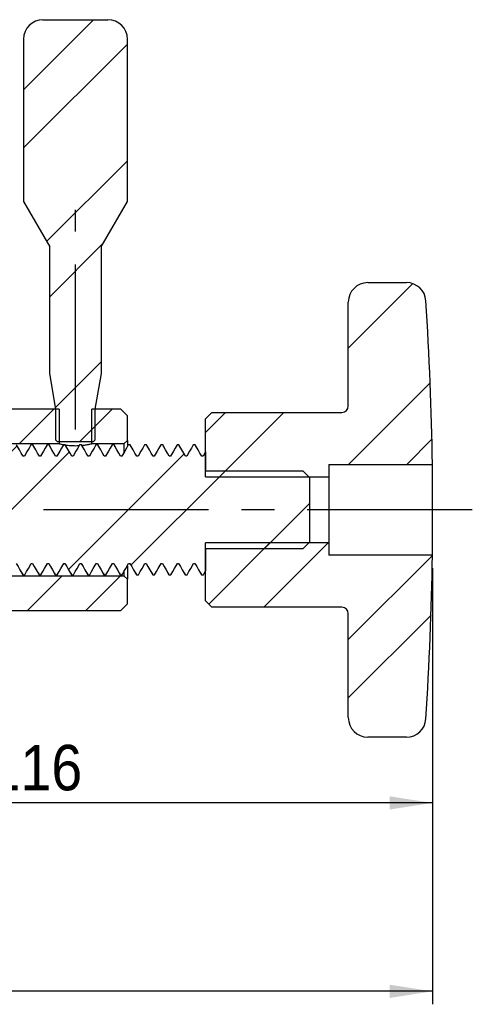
# Model space of a CAD drawing. Extents: x 62 to 779, y 269 to 530.
# Tile 5 of 8: x 320 to 390, y 315 to 467. Entities that reach past the tile are written whole.
import ezdxf

# ---------------------------------------------------------------- set-up
doc = ezdxf.new("R2010")
doc.units = 0
doc.header["$LTSCALE"] = 2
doc.linetypes.add('CENTERX2', pattern=[20.32, 12.7, -2.54, 2.54, -2.54])
doc.layers.get('0').update_dxf_attribs({"linetype": 'CONTINUOUS'})
doc.styles.add('SLDTEXTSTYLE0', font='GOTHIC.TTF', dxfattribs={"width": 0.913})
doc.dimstyles.new('SLDDIMSTYLE0', dxfattribs={"dimtxt": 7, "dimasz": 6.604, "dimexe": 0, "dimexo": 0.0625, "dimgap": 1.75, "dimtad": 1, "dimdec": 0, "dimrnd": 1e-09, "dimzin": 12, "dimtxsty": 'SLDTEXTSTYLE0', "dimsah": 1, "dimcen": 0.09, "dimazin": 3, "dimtfac": 1, "dimtdec": 0, "dimtofl": 0, "dimtmove": 0, "dimatfit": 3, "dimtolj": 1, "dimtzin": 12})

# ---------------------------------------------------------------- blocks, each defined once
blk = doc.blocks.new('*D1')
for p, q in [((384.02, 382.04), (384.02, 314.88)), ((92.04, 373.16), (92.04, 314.88)), ((384.02, 316.88), (92.04, 316.88))]:
    blk.add_line(p, q)
for points in [[(92.04, 316.88), (98.65, 315.86), (98.65, 317.9)], [(384.02, 316.88), (377.41, 317.9), (377.41, 315.86)]]:
    blk.add_solid(points)
at = {"insert": (205.12, 325.82, 0.1), "char_height": 7, "attachment_point": 1, "style": 'SLDTEXTSTYLE0'}
blk.add_mtext('292', dxfattribs=at)
blk = doc.blocks.new('*D6')
for p, q in [((384.02, 382.04), (384.02, 343.9)), ((268.06, 377.39), (268.06, 343.9)), ((384.02, 345.9), (268.06, 345.9))]:
    blk.add_line(p, q)
for points in [[(268.06, 345.9), (274.66, 344.88), (274.66, 346.92)], [(384.02, 345.9), (377.41, 346.92), (377.41, 344.88)]]:
    blk.add_solid(points)
at = {"insert": (315.84, 354.84, 0.1), "char_height": 7, "attachment_point": 1, "style": 'SLDTEXTSTYLE0'}
blk.add_mtext('116', dxfattribs=at)

msp = doc.modelspace()

# ---------------------------------------------------------------- hatches: boundary and pattern name
at = {"linetype": 'CONTINUOUS'}
h = msp.add_hatch(dxfattribs=at)
h.set_pattern_fill('ANSI32', scale=2, style=0)
edge = h.paths.add_edge_path(flags=0)
edge.add_line((332.055, 401.79), (332.055, 406.54))
edge.add_line((332.055, 406.54), (333.024, 412.034))
edge.add_line((333.024, 412.034), (333.024, 431.54))
edge.add_line((333.024, 431.54), (337.055, 438.522))
edge.add_line((337.055, 438.522), (337.055, 463.54))
edge.add_arc((334.055, 463.54), 3, 0, 90)
edge.add_line((334.055, 466.54), (324.055, 466.54))
edge.add_arc((324.055, 463.54), 3, 90, 180)
edge.add_line((321.055, 463.54), (321.055, 438.522))
edge.add_line((321.055, 438.522), (325.086, 431.54))
edge.add_line((325.086, 431.54), (325.086, 412.034))
edge.add_line((325.086, 412.034), (326.055, 406.54))
edge.add_line((326.055, 406.54), (326.055, 401.79))
edge.add_line((326.055, 401.79), (326.305, 401.54))
edge.add_line((326.305, 401.54), (331.805, 401.54))
edge.add_line((331.805, 401.54), (332.055, 401.79))
h = msp.add_hatch(dxfattribs=at)
h.set_pattern_fill('ANSI32', scale=2, style=0)
edge = h.paths.add_edge_path(flags=0)
edge.add_line((368.069, 398.04), (384.019, 398.04))
edge.add_arc((-106.556, 391.04), 490.625, 0.8175, 3.76269)
edge.add_arc((380.018, 423.04), 3, 3.76269, 90)
edge.add_line((380.018, 426.04), (374.069, 426.04))
edge.add_arc((374.069, 423.04), 3, 90, 180)
edge.add_line((371.069, 423.04), (371.069, 407.04))
edge.add_arc((370.069, 407.04), 1, 270, 360, ccw=False)
edge.add_line((370.069, 406.04), (350.069, 406.04))
edge.add_line((350.069, 406.04), (349.069, 405.04))
edge.add_line((349.069, 405.04), (349.069, 396.14))
edge.add_line((349.069, 396.14), (368.069, 396.14))
edge.add_line((368.069, 396.14), (368.069, 398.04))
h = msp.add_hatch(dxfattribs=at)
h.set_pattern_fill('ANSI32', scale=2, style=0)
h.paths.add_polyline_path([(312.055, 410.79), (309.055, 410.79), (309.055, 401.24), (326.555, 401.24), (326.555, 406.54), (312.055, 406.54)], flags=0)
h = msp.add_hatch(dxfattribs=at)
h.set_pattern_fill('ANSI32', scale=2, style=0)
h.paths.add_polyline_path([(337.055, 401.74), (337.055, 405.54), (336.055, 406.54), (331.555, 406.54), (331.555, 401.24), (336.555, 401.24)], flags=0)
h = msp.add_hatch(dxfattribs=at)
h.set_pattern_fill('ANSI32', scale=2, style=0)
h.paths.add_polyline_path([(93.069, 394.79), (93.069, 387.29), (93.569, 386.79), (101.569, 386.79), (101.569, 381.599), (102.248, 382.776), (102.444, 382.776), (103.446, 381.04), (103.746, 381.04), (104.748, 382.776), (104.944, 382.776), (105.946, 381.04), (106.246, 381.04), (107.248, 382.776), (107.444, 382.776), (108.446, 381.04), (108.746, 381.04), (109.748, 382.776), (109.944, 382.776), (110.946, 381.04), (111.246, 381.04), (112.248, 382.776), (112.444, 382.776), (113.446, 381.04), (113.746, 381.04), (114.748, 382.776), (114.944, 382.776), (115.946, 381.04), (116.246, 381.04), (117.248, 382.776), (117.444, 382.776), (118.446, 381.04), (118.746, 381.04), (119.748, 382.776), (119.944, 382.776), (120.946, 381.04), (121.246, 381.04), (122.248, 382.776), (122.444, 382.776), (123.446, 381.04), (123.746, 381.04), (124.748, 382.776), (124.944, 382.776), (125.946, 381.04), (126.246, 381.04), (127.248, 382.776), (127.444, 382.776), (128.446, 381.04), (128.746, 381.04), (129.748, 382.776), (129.944, 382.776), (130.946, 381.04), (131.246, 381.04), (132.248, 382.776), (132.444, 382.776), (133.446, 381.04), (133.746, 381.04), (134.748, 382.776), (134.944, 382.776), (135.946, 381.04), (136.246, 381.04), (137.248, 382.776), (137.444, 382.776), (138.446, 381.04), (138.746, 381.04), (139.748, 382.776), (139.944, 382.776), (140.946, 381.04), (141.246, 381.04), (142.248, 382.776), (142.444, 382.776), (143.446, 381.04), (143.746, 381.04), (144.748, 382.776), (144.944, 382.776), (145.946, 381.04), (146.246, 381.04), (147.248, 382.776), (147.444, 382.776), (148.446, 381.04), (148.746, 381.04), (149.748, 382.776), (149.944, 382.776), (150.946, 381.04), (151.246, 381.04), (152.248, 382.776), (152.444, 382.776), (153.446, 381.04), (153.746, 381.04), (154.748, 382.776), (154.944, 382.776), (155.946, 381.04), (156.246, 381.04), (157.248, 382.776), (157.444, 382.776), (158.446, 381.04), (158.746, 381.04), (159.748, 382.776), (159.944, 382.776), (160.946, 381.04), (161.246, 381.04), (162.248, 382.776), (162.444, 382.776), (163.446, 381.04), (163.746, 381.04), (164.748, 382.776), (164.944, 382.776), (165.946, 381.04), (166.246, 381.04), (167.248, 382.776), (167.444, 382.776), (168.446, 381.04), (168.746, 381.04), (169.748, 382.776), (169.944, 382.776), (170.946, 381.04), (171.246, 381.04), (172.248, 382.776), (172.444, 382.776), (173.446, 381.04), (173.746, 381.04), (174.748, 382.776), (174.944, 382.776), (175.946, 381.04), (176.246, 381.04), (177.248, 382.776), (177.444, 382.776), (178.446, 381.04), (178.746, 381.04), (179.748, 382.776), (179.944, 382.776), (180.946, 381.04), (181.246, 381.04), (182.248, 382.776), (182.444, 382.776), (183.446, 381.04), (183.746, 381.04), (184.748, 382.776), (184.944, 382.776), (185.946, 381.04), (186.246, 381.04), (187.248, 382.776), (187.444, 382.776), (188.446, 381.04), (188.746, 381.04), (189.748, 382.776), (189.944, 382.776), (190.946, 381.04), (191.246, 381.04), (192.248, 382.776), (192.444, 382.776), (193.446, 381.04), (193.746, 381.04), (194.748, 382.776), (194.944, 382.776), (195.946, 381.04), (196.246, 381.04), (197.248, 382.776), (197.444, 382.776), (198.446, 381.04), (198.746, 381.04), (199.748, 382.776), (199.944, 382.776), (200.946, 381.04), (201.246, 381.04), (202.248, 382.776), (202.444, 382.776), (203.446, 381.04), (203.746, 381.04), (204.748, 382.776), (204.944, 382.776), (205.946, 381.04), (206.246, 381.04), (207.248, 382.776), (207.444, 382.776), (208.446, 381.04), (208.746, 381.04), (209.748, 382.776), (209.944, 382.776), (210.946, 381.04), (211.246, 381.04), (212.248, 382.776), (212.444, 382.776), (213.446, 381.04), (213.746, 381.04), (214.748, 382.776), (214.944, 382.776), (215.946, 381.04), (216.246, 381.04), (217.248, 382.776), (217.444, 382.776), (218.446, 381.04), (218.746, 381.04), (219.748, 382.776), (219.944, 382.776), (220.946, 381.04), (221.246, 381.04), (222.248, 382.776), (222.444, 382.776), (223.446, 381.04), (223.746, 381.04), (224.748, 382.776), (224.944, 382.776), (225.946, 381.04), (226.246, 381.04), (227.248, 382.776), (227.444, 382.776), (228.446, 381.04), (228.746, 381.04), (229.748, 382.776), (229.944, 382.776), (230.946, 381.04), (231.246, 381.04), (232.248, 382.776), (232.444, 382.776), (233.446, 381.04), (233.746, 381.04), (234.748, 382.776), (234.944, 382.776), (235.946, 381.04), (236.246, 381.04), (237.248, 382.776), (237.444, 382.776), (238.446, 381.04), (238.746, 381.04), (239.748, 382.776), (239.944, 382.776), (240.946, 381.04), (241.246, 381.04), (242.248, 382.776), (242.444, 382.776), (243.446, 381.04), (243.746, 381.04), (244.748, 382.776), (244.944, 382.776), (245.946, 381.04), (246.246, 381.04), (247.248, 382.776), (247.444, 382.776), (248.446, 381.04), (248.746, 381.04), (249.748, 382.776), (249.944, 382.776), (250.946, 381.04), (251.246, 381.04), (252.248, 382.776), (252.444, 382.776), (253.446, 381.04), (253.746, 381.04), (254.748, 382.776), (254.944, 382.776), (255.946, 381.04), (256.246, 381.04), (257.248, 382.776), (257.444, 382.776), (258.446, 381.04), (258.746, 381.04), (259.748, 382.776), (259.944, 382.776), (260.946, 381.04), (261.246, 381.04), (262.248, 382.776), (262.444, 382.776), (263.446, 381.04), (263.746, 381.04), (264.748, 382.776), (264.944, 382.776), (265.946, 381.04), (266.246, 381.04), (267.248, 382.776), (267.444, 382.776), (268.446, 381.04), (268.746, 381.04), (269.748, 382.776), (269.944, 382.776), (270.946, 381.04), (271.246, 381.04), (272.248, 382.776), (272.444, 382.776), (273.446, 381.04), (273.746, 381.04), (274.748, 382.776), (274.944, 382.776), (275.946, 381.04), (276.246, 381.04), (277.248, 382.776), (277.444, 382.776), (278.446, 381.04), (278.746, 381.04), (279.748, 382.776), (279.944, 382.776), (280.946, 381.04), (281.246, 381.04), (282.248, 382.776), (282.444, 382.776), (283.446, 381.04), (283.746, 381.04), (284.748, 382.776), (284.944, 382.776), (285.946, 381.04), (286.246, 381.04), (287.248, 382.776), (287.444, 382.776), (288.446, 381.04), (288.746, 381.04), (289.748, 382.776), (289.944, 382.776), (290.946, 381.04), (291.246, 381.04), (292.248, 382.776), (292.444, 382.776), (293.446, 381.04), (293.746, 381.04), (294.748, 382.776), (294.944, 382.776), (295.946, 381.04), (296.246, 381.04), (297.248, 382.776), (297.444, 382.776), (298.446, 381.04), (298.746, 381.04), (299.748, 382.776), (299.944, 382.776), (300.946, 381.04), (301.246, 381.04), (302.248, 382.776), (302.444, 382.776), (303.446, 381.04), (303.746, 381.04), (304.748, 382.776), (304.944, 382.776), (305.946, 381.04), (306.246, 381.04), (307.248, 382.776), (307.444, 382.776), (308.446, 381.04), (308.746, 381.04), (309.748, 382.776), (309.944, 382.776), (310.946, 381.04), (311.246, 381.04), (312.248, 382.776), (312.444, 382.776), (313.446, 381.04), (313.746, 381.04), (314.748, 382.776), (314.944, 382.776), (315.946, 381.04), (316.246, 381.04), (317.248, 382.776), (317.444, 382.776), (318.446, 381.04), (318.746, 381.04), (319.748, 382.776), (319.944, 382.776), (320.946, 381.04), (321.246, 381.04), (322.248, 382.776), (322.444, 382.776), (323.446, 381.04), (323.746, 381.04), (324.748, 382.776), (324.944, 382.776), (325.946, 381.04), (326.246, 381.04), (327.248, 382.776), (327.444, 382.776), (328.446, 381.04), (328.746, 381.04), (329.748, 382.776), (329.944, 382.776), (330.946, 381.04), (331.246, 381.04), (332.248, 382.776), (332.444, 382.776), (333.446, 381.04), (333.746, 381.04), (334.748, 382.776), (334.944, 382.776), (335.946, 381.04), (336.246, 381.04), (337.248, 382.776), (337.444, 382.776), (338.446, 381.04), (338.746, 381.04), (339.748, 382.776), (339.944, 382.776), (340.946, 381.04), (341.246, 381.04), (342.248, 382.776), (342.444, 382.776), (343.446, 381.04), (343.746, 381.04), (344.748, 382.776), (344.944, 382.776), (345.946, 381.04), (346.246, 381.04), (347.248, 382.776), (347.444, 382.776), (348.446, 381.04), (348.746, 381.04), (349.069, 381.599), (349.069, 385.04), (364.069, 385.04), (365.069, 386.04), (365.069, 396.04), (364.069, 397.04), (349.069, 397.04), (349.069, 399.953), (348.694, 399.304), (348.498, 399.304), (347.496, 401.04), (347.196, 401.04), (346.194, 399.304), (345.998, 399.304), (344.996, 401.04), (344.696, 401.04), (343.694, 399.304), (343.498, 399.304), (342.496, 401.04), (342.196, 401.04), (341.194, 399.304), (340.998, 399.304), (339.996, 401.04), (339.696, 401.04), (338.694, 399.304), (338.498, 399.304), (337.496, 401.04), (337.196, 401.04), (336.194, 399.304), (335.998, 399.304), (334.996, 401.04), (334.696, 401.04), (333.694, 399.304), (333.498, 399.304), (332.496, 401.04), (332.196, 401.04), (331.194, 399.304), (330.998, 399.304), (329.996, 401.04), (329.696, 401.04), (328.694, 399.304), (328.498, 399.304), (327.496, 401.04), (327.196, 401.04), (326.194, 399.304), (325.998, 399.304), (324.996, 401.04), (324.696, 401.04), (323.694, 399.304), (323.498, 399.304), (322.496, 401.04), (322.196, 401.04), (321.194, 399.304), (320.998, 399.304), (319.996, 401.04), (319.696, 401.04), (318.694, 399.304), (318.498, 399.304), (317.496, 401.04), (317.196, 401.04), (316.194, 399.304), (315.998, 399.304), (314.996, 401.04), (314.696, 401.04), (313.694, 399.304), (313.498, 399.304), (312.496, 401.04), (312.196, 401.04), (311.194, 399.304), (310.998, 399.304), (309.996, 401.04), (309.696, 401.04), (308.694, 399.304), (308.498, 399.304), (307.496, 401.04), (307.196, 401.04), (306.194, 399.304), (305.998, 399.304), (304.996, 401.04), (304.696, 401.04), (303.694, 399.304), (303.498, 399.304), (302.496, 401.04), (302.196, 401.04), (301.194, 399.304), (300.998, 399.304), (299.996, 401.04), (299.696, 401.04), (298.694, 399.304), (298.498, 399.304), (297.496, 401.04), (297.196, 401.04), (296.194, 399.304), (295.998, 399.304), (294.996, 401.04), (294.696, 401.04), (293.694, 399.304), (293.498, 399.304), (292.496, 401.04), (292.196, 401.04), (291.194, 399.304), (290.998, 399.304), (289.996, 401.04), (289.696, 401.04), (288.694, 399.304), (288.498, 399.304), (287.496, 401.04), (287.196, 401.04), (286.194, 399.304), (285.998, 399.304), (284.996, 401.04), (284.696, 401.04), (283.694, 399.304), (283.498, 399.304), (282.496, 401.04), (282.196, 401.04), (281.194, 399.304), (280.998, 399.304), (279.996, 401.04), (279.696, 401.04), (278.694, 399.304), (278.498, 399.304), (277.496, 401.04), (277.196, 401.04), (276.194, 399.304), (275.998, 399.304), (274.996, 401.04), (274.696, 401.04), (273.694, 399.304), (273.498, 399.304), (272.496, 401.04), (272.196, 401.04), (271.194, 399.304), (270.998, 399.304), (269.996, 401.04), (269.696, 401.04), (268.694, 399.304), (268.498, 399.304), (267.496, 401.04), (267.196, 401.04), (266.194, 399.304), (265.998, 399.304), (264.996, 401.04), (264.696, 401.04), (263.694, 399.304), (263.498, 399.304), (262.496, 401.04), (262.196, 401.04), (261.194, 399.304), (260.998, 399.304), (259.996, 401.04), (259.696, 401.04), (258.694, 399.304), (258.498, 399.304), (257.496, 401.04), (257.196, 401.04), (256.194, 399.304), (255.998, 399.304), (254.996, 401.04), (254.696, 401.04), (253.694, 399.304), (253.498, 399.304), (252.496, 401.04), (252.196, 401.04), (251.194, 399.304), (250.998, 399.304), (249.996, 401.04), (249.696, 401.04), (248.694, 399.304), (248.498, 399.304), (247.496, 401.04), (247.196, 401.04), (246.194, 399.304), (245.998, 399.304), (244.996, 401.04), (244.696, 401.04), (243.694, 399.304), (243.498, 399.304), (242.496, 401.04), (242.196, 401.04), (241.194, 399.304), (240.998, 399.304), (239.996, 401.04), (239.696, 401.04), (238.694, 399.304), (238.498, 399.304), (237.496, 401.04), (237.196, 401.04), (236.194, 399.304), (235.998, 399.304), (234.996, 401.04), (234.696, 401.04), (233.694, 399.304), (233.498, 399.304), (232.496, 401.04), (232.196, 401.04), (231.194, 399.304), (230.998, 399.304), (229.996, 401.04), (229.696, 401.04), (228.694, 399.304), (228.498, 399.304), (227.496, 401.04), (227.196, 401.04), (226.194, 399.304), (225.998, 399.304), (224.996, 401.04), (224.696, 401.04), (223.694, 399.304), (223.498, 399.304), (222.496, 401.04), (222.196, 401.04), (221.194, 399.304), (220.998, 399.304), (219.996, 401.04), (219.696, 401.04), (218.694, 399.304), (218.498, 399.304), (217.496, 401.04), (217.196, 401.04), (216.194, 399.304), (215.998, 399.304), (214.996, 401.04), (214.696, 401.04), (213.694, 399.304), (213.498, 399.304), (212.496, 401.04), (212.196, 401.04), (211.194, 399.304), (210.998, 399.304), (209.996, 401.04), (209.696, 401.04), (208.694, 399.304), (208.498, 399.304), (207.496, 401.04), (207.196, 401.04), (206.194, 399.304), (205.998, 399.304), (204.996, 401.04), (204.696, 401.04), (203.694, 399.304), (203.498, 399.304), (202.496, 401.04), (202.196, 401.04), (201.194, 399.304), (200.998, 399.304), (199.996, 401.04), (199.696, 401.04), (198.694, 399.304), (198.498, 399.304), (197.496, 401.04), (197.196, 401.04), (196.194, 399.304), (195.998, 399.304), (194.996, 401.04), (194.696, 401.04), (193.694, 399.304), (193.498, 399.304), (192.496, 401.04), (192.196, 401.04), (191.194, 399.304), (190.998, 399.304), (189.996, 401.04), (189.696, 401.04), (188.694, 399.304), (188.498, 399.304), (187.496, 401.04), (187.196, 401.04), (186.194, 399.304), (185.998, 399.304), (184.996, 401.04), (184.696, 401.04), (183.694, 399.304), (183.498, 399.304), (182.496, 401.04), (182.196, 401.04), (181.194, 399.304), (180.998, 399.304), (179.996, 401.04), (179.696, 401.04), (178.694, 399.304), (178.498, 399.304), (177.496, 401.04), (177.196, 401.04), (176.194, 399.304), (175.998, 399.304), (174.996, 401.04), (174.696, 401.04), (173.694, 399.304), (173.498, 399.304), (172.496, 401.04), (172.196, 401.04), (171.194, 399.304), (170.998, 399.304), (169.996, 401.04), (169.696, 401.04), (168.694, 399.304), (168.498, 399.304), (167.496, 401.04), (167.196, 401.04), (166.194, 399.304), (165.998, 399.304), (164.996, 401.04), (164.696, 401.04), (163.694, 399.304), (163.498, 399.304), (162.496, 401.04), (162.196, 401.04), (161.194, 399.304), (160.998, 399.304), (159.996, 401.04), (159.696, 401.04), (158.694, 399.304), (158.498, 399.304), (157.496, 401.04), (157.196, 401.04), (156.194, 399.304), (155.998, 399.304), (154.996, 401.04), (154.696, 401.04), (153.694, 399.304), (153.498, 399.304), (152.496, 401.04), (152.196, 401.04), (151.194, 399.304), (150.998, 399.304), (149.996, 401.04), (149.696, 401.04), (148.694, 399.304), (148.498, 399.304), (147.496, 401.04), (147.196, 401.04), (146.194, 399.304), (145.998, 399.304), (144.996, 401.04), (144.696, 401.04), (143.694, 399.304), (143.498, 399.304), (142.496, 401.04), (142.196, 401.04), (141.194, 399.304), (140.998, 399.304), (139.996, 401.04), (139.696, 401.04), (138.694, 399.304), (138.498, 399.304), (137.496, 401.04), (137.196, 401.04), (136.194, 399.304), (135.998, 399.304), (134.996, 401.04), (134.696, 401.04), (133.694, 399.304), (133.498, 399.304), (132.496, 401.04), (132.196, 401.04), (131.194, 399.304), (130.998, 399.304), (129.996, 401.04), (129.696, 401.04), (128.694, 399.304), (128.498, 399.304), (127.496, 401.04), (127.196, 401.04), (126.194, 399.304), (125.998, 399.304), (124.996, 401.04), (124.696, 401.04), (123.694, 399.304), (123.498, 399.304), (122.496, 401.04), (122.196, 401.04), (121.194, 399.304), (120.998, 399.304), (119.996, 401.04), (119.696, 401.04), (118.694, 399.304), (118.498, 399.304), (117.496, 401.04), (117.196, 401.04), (116.194, 399.304), (115.998, 399.304), (114.996, 401.04), (114.696, 401.04), (113.694, 399.304), (113.498, 399.304), (112.496, 401.04), (112.196, 401.04), (111.194, 399.304), (110.998, 399.304), (109.996, 401.04), (109.696, 401.04), (108.694, 399.304), (108.498, 399.304), (107.496, 401.04), (107.196, 401.04), (106.194, 399.304), (105.998, 399.304), (104.996, 401.04), (104.696, 401.04), (103.694, 399.304), (103.498, 399.304), (102.496, 401.04), (102.196, 401.04), (101.569, 399.953), (101.569, 395.29), (93.569, 395.29)], flags=0)
h = msp.add_hatch(dxfattribs=at)
h.set_pattern_fill('ANSI32', scale=2, style=0)
edge = h.paths.add_edge_path(flags=0)
edge.add_line((384.019, 384.04), (368.069, 384.04))
edge.add_line((368.069, 384.04), (368.069, 385.94))
edge.add_line((368.069, 385.94), (349.069, 385.94))
edge.add_line((349.069, 385.94), (349.069, 377.04))
edge.add_line((349.069, 377.04), (350.069, 376.04))
edge.add_line((350.069, 376.04), (370.069, 376.04))
edge.add_arc((370.069, 375.04), 1, 0, 90, ccw=False)
edge.add_line((371.069, 375.04), (371.069, 359.04))
edge.add_arc((374.069, 359.04), 3, 180, 270)
edge.add_line((374.069, 356.04), (380.018, 356.04))
edge.add_arc((380.018, 359.04), 3, 270, 356.23731)
edge.add_arc((-106.556, 391.04), 490.625, 356.23731, 359.1825)
h = msp.add_hatch(dxfattribs=at)
h.set_pattern_fill('ANSI32', scale=2, style=0)
h.paths.add_polyline_path([(275.555, 377.04), (307.055, 377.04), (307.055, 375.54), (336.055, 375.54), (337.055, 376.54), (337.055, 380.34), (336.555, 380.84), (276.055, 380.84), (275.055, 379.84), (275.055, 377.54)], flags=0)

# ---------------------------------------------------------------- linework, layer by layer
at = {"color": 7, "linetype": 'CONTINUOUS'}
for p, q in [((324.055, 466.54), (334.055, 466.54)), ((321.055, 463.54), (321.055, 438.522)), ((337.055, 438.522), (337.055, 463.54)), ((321.055, 438.522), (325.086, 431.54)), ((333.024, 431.54), (337.055, 438.522)), ((325.086, 412.034), (325.086, 431.54)), ((333.024, 431.54), (333.024, 412.034)), ((374.069, 426.04), (380.018, 426.04)), ((371.069, 407.04), (371.069, 423.04)), ((326.055, 406.54), (325.086, 412.034)), ((333.024, 412.034), (332.055, 406.54)), ((326.555, 406.54), (312.055, 406.54)), ((326.055, 401.79), (326.055, 406.54)), ((326.555, 406.54), (326.555, 401.24)), ((331.555, 401.24), (331.555, 406.54)), ((336.055, 406.54), (331.555, 406.54)), ((332.055, 406.54), (332.055, 401.79)), ((336.055, 406.54), (337.055, 405.54)), ((337.055, 401.74), (337.055, 405.54)), ((349.069, 405.04), (350.069, 406.04)), ((349.069, 396.14), (349.069, 405.04)), ((350.069, 406.04), (370.069, 406.04)), ((309.055, 401.24), (326.555, 401.24)), ((322.496, 401.04), (322.196, 401.04)), ((322.496, 401.04), (322.591, 400.736)), ((324.996, 401.04), (324.696, 401.04)), ((324.996, 401.04), (325.091, 400.736)), ((326.305, 401.54), (326.055, 401.79)), ((331.805, 401.54), (326.305, 401.54)), ((327.496, 401.04), (327.196, 401.04)), ((327.496, 401.04), (327.591, 400.736)), ((329.996, 401.04), (329.696, 401.04)), ((329.996, 401.04), (330.091, 400.736)), ((331.555, 401.24), (336.555, 401.24)), ((332.055, 401.79), (331.805, 401.54)), ((332.496, 401.04), (332.196, 401.04)), ((332.496, 401.04), (332.591, 400.736)), ((334.996, 401.04), (334.696, 401.04)), ((334.996, 401.04), (335.091, 400.736)), ((337.055, 401.74), (336.555, 401.24)), ((336.555, 399.937), (336.555, 401.24)), ((337.055, 401.74), (337.055, 400.891)), ((337.496, 401.04), (337.196, 401.04)), ((337.496, 401.04), (337.591, 400.736)), ((339.996, 401.04), (339.696, 401.04)), ((339.996, 401.04), (340.091, 400.736)), ((342.496, 401.04), (342.196, 401.04)), ((342.496, 401.04), (342.591, 400.736)), ((344.996, 401.04), (344.696, 401.04)), ((344.996, 401.04), (345.091, 400.736)), ((347.496, 401.04), (347.196, 401.04)), ((347.496, 401.04), (347.591, 400.736)), ((321.194, 399.304), (320.998, 399.304)), ((323.694, 399.304), (323.498, 399.304)), ((326.194, 399.304), (325.998, 399.304)), ((328.694, 399.304), (328.498, 399.304)), ((331.194, 399.304), (330.998, 399.304)), ((333.694, 399.304), (333.498, 399.304)), ((336.194, 399.304), (335.998, 399.304)), ((338.694, 399.304), (338.498, 399.304)), ((341.194, 399.304), (340.998, 399.304)), ((343.694, 399.304), (343.498, 399.304)), ((346.194, 399.304), (345.998, 399.304)), ((348.694, 399.304), (348.498, 399.304)), ((349.069, 399.953), (348.694, 399.304)), ((349.069, 399.953), (349.069, 397.04)), ((368.069, 398.04), (368.069, 396.14)), ((368.069, 398.04), (384.019, 398.04)), ((384.019, 384.04), (384.019, 398.04)), ((349.069, 397.04), (364.069, 397.04)), ((349.069, 396.14), (368.069, 396.14)), ((364.069, 397.04), (365.069, 396.04)), ((365.069, 396.04), (365.069, 386.04)), ((368.069, 396.14), (368.069, 385.94)), ((349.069, 377.04), (349.069, 385.94)), ((368.069, 385.94), (349.069, 385.94)), ((365.069, 386.04), (364.069, 385.04)), ((368.069, 385.94), (368.069, 384.04)), ((364.069, 385.04), (349.069, 385.04)), ((349.069, 385.04), (349.069, 381.599)), ((384.019, 384.04), (368.069, 384.04)), ((322.248, 382.776), (322.444, 382.776)), ((324.748, 382.776), (324.944, 382.776)), ((327.248, 382.776), (327.444, 382.776)), ((329.748, 382.776), (329.944, 382.776)), ((332.248, 382.776), (332.444, 382.776)), ((334.748, 382.776), (334.944, 382.776)), ((337.055, 382.392), (337.055, 380.34)), ((337.248, 382.776), (337.444, 382.776)), ((339.748, 382.776), (339.944, 382.776)), ((342.248, 382.776), (342.444, 382.776)), ((344.748, 382.776), (344.944, 382.776)), ((347.248, 382.776), (347.444, 382.776)), ((336.555, 380.84), (276.055, 380.84)), ((320.852, 381.343), (320.946, 381.04)), ((320.946, 381.04), (321.246, 381.04)), ((323.352, 381.343), (323.446, 381.04)), ((323.446, 381.04), (323.746, 381.04)), ((325.852, 381.343), (325.946, 381.04)), ((325.946, 381.04), (326.246, 381.04)), ((328.352, 381.343), (328.446, 381.04)), ((328.446, 381.04), (328.746, 381.04)), ((330.852, 381.343), (330.946, 381.04)), ((330.946, 381.04), (331.246, 381.04)), ((333.352, 381.343), (333.446, 381.04)), ((333.446, 381.04), (333.746, 381.04)), ((335.852, 381.343), (335.946, 381.04)), ((335.946, 381.04), (336.246, 381.04)), ((336.555, 380.84), (336.555, 381.502)), ((336.555, 380.84), (337.055, 380.34)), ((338.352, 381.343), (338.446, 381.04)), ((338.446, 381.04), (338.746, 381.04)), ((340.852, 381.343), (340.946, 381.04)), ((340.946, 381.04), (341.246, 381.04)), ((343.352, 381.343), (343.446, 381.04)), ((343.446, 381.04), (343.746, 381.04)), ((345.852, 381.343), (345.946, 381.04)), ((345.946, 381.04), (346.246, 381.04)), ((348.352, 381.343), (348.446, 381.04)), ((348.446, 381.04), (348.746, 381.04)), ((337.055, 376.54), (337.055, 380.34)), ((337.055, 376.54), (336.055, 375.54)), ((350.069, 376.04), (349.069, 377.04)), ((307.055, 375.54), (336.055, 375.54)), ((370.069, 376.04), (350.069, 376.04)), ((371.069, 359.04), (371.069, 375.04)), ((380.018, 356.04), (374.069, 356.04))]:
    msp.add_line(p, q, dxfattribs=at)
at = {"linetype": 'CENTERX2'}
for p, q in [((329.055, 403.435), (329.055, 437.241)), ((390.157, 391.04), (84.788, 391.04))]:
    msp.add_line(p, q, dxfattribs=at)
at = {"color": 7, "linetype": 'CONTINUOUS', "flags": 128}
for points in [[(320.998, 399.304), (320.718, 399.789), (320.438, 400.274), (319.996, 401.04)], [(322.196, 401.04), (321.916, 400.555), (321.636, 400.069), (321.194, 399.304)], [(323.498, 399.304), (323.218, 399.789), (322.938, 400.274), (322.496, 401.04)], [(324.696, 401.04), (324.416, 400.555), (324.136, 400.069), (323.694, 399.304)], [(325.998, 399.304), (325.718, 399.789), (325.438, 400.274), (324.996, 401.04)], [(327.196, 401.04), (326.916, 400.555), (326.636, 400.069), (326.194, 399.304)], [(328.498, 399.304), (328.218, 399.789), (327.938, 400.274), (327.496, 401.04)], [(329.696, 401.04), (329.416, 400.555), (329.136, 400.069), (328.694, 399.304)], [(330.998, 399.304), (330.718, 399.789), (330.438, 400.274), (329.996, 401.04)], [(332.196, 401.04), (331.916, 400.555), (331.636, 400.069), (331.194, 399.304)], [(333.498, 399.304), (333.218, 399.789), (332.938, 400.274), (332.496, 401.04)], [(334.696, 401.04), (334.416, 400.555), (334.136, 400.069), (333.694, 399.304)], [(335.998, 399.304), (335.718, 399.789), (335.438, 400.274), (334.996, 401.04)], [(337.196, 401.04), (336.916, 400.555), (336.636, 400.069), (336.194, 399.304)], [(338.498, 399.304), (338.218, 399.789), (337.938, 400.274), (337.496, 401.04)], [(339.696, 401.04), (339.416, 400.555), (339.136, 400.069), (338.694, 399.304)], [(340.998, 399.304), (340.718, 399.789), (340.438, 400.274), (339.996, 401.04)], [(342.196, 401.04), (341.916, 400.555), (341.636, 400.069), (341.194, 399.304)], [(343.498, 399.304), (343.218, 399.789), (342.938, 400.274), (342.496, 401.04)], [(344.696, 401.04), (344.416, 400.555), (344.136, 400.069), (343.694, 399.304)], [(345.998, 399.304), (345.718, 399.789), (345.438, 400.274), (344.996, 401.04)], [(347.196, 401.04), (346.916, 400.555), (346.636, 400.069), (346.194, 399.304)], [(348.498, 399.304), (348.218, 399.789), (347.938, 400.274), (347.496, 401.04)], [(319.944, 382.776), (320.224, 382.291), (320.504, 381.805), (320.946, 381.04)], [(321.246, 381.04), (321.526, 381.525), (321.806, 382.01), (322.248, 382.776)], [(322.444, 382.776), (322.724, 382.291), (323.004, 381.805), (323.446, 381.04)], [(323.746, 381.04), (324.026, 381.525), (324.306, 382.01), (324.748, 382.776)], [(324.944, 382.776), (325.224, 382.291), (325.504, 381.805), (325.946, 381.04)], [(326.246, 381.04), (326.526, 381.525), (326.806, 382.01), (327.248, 382.776)], [(327.444, 382.776), (327.724, 382.291), (328.004, 381.805), (328.446, 381.04)], [(328.746, 381.04), (329.026, 381.525), (329.306, 382.01), (329.748, 382.776)], [(329.944, 382.776), (330.224, 382.291), (330.504, 381.805), (330.946, 381.04)], [(331.246, 381.04), (331.526, 381.525), (331.806, 382.01), (332.248, 382.776)], [(332.444, 382.776), (332.724, 382.291), (333.004, 381.805), (333.446, 381.04)], [(333.746, 381.04), (334.026, 381.525), (334.306, 382.01), (334.748, 382.776)], [(334.944, 382.776), (335.224, 382.291), (335.504, 381.805), (335.946, 381.04)], [(336.246, 381.04), (336.526, 381.525), (336.806, 382.01), (337.248, 382.776)], [(337.444, 382.776), (337.724, 382.291), (338.004, 381.805), (338.446, 381.04)], [(338.746, 381.04), (339.026, 381.525), (339.306, 382.01), (339.748, 382.776)], [(339.944, 382.776), (340.224, 382.291), (340.504, 381.805), (340.946, 381.04)], [(341.246, 381.04), (341.526, 381.525), (341.806, 382.01), (342.248, 382.776)], [(342.444, 382.776), (342.724, 382.291), (343.004, 381.805), (343.446, 381.04)], [(343.746, 381.04), (344.026, 381.525), (344.306, 382.01), (344.748, 382.776)], [(344.944, 382.776), (345.224, 382.291), (345.504, 381.805), (345.946, 381.04)], [(346.246, 381.04), (346.526, 381.525), (346.806, 382.01), (347.248, 382.776)], [(347.444, 382.776), (347.724, 382.291), (348.004, 381.805), (348.446, 381.04)], [(348.746, 381.04), (349.026, 381.525), (349.069, 381.599)]]:
    msp.add_lwpolyline(points, dxfattribs=at)
at = {"color": 7, "linetype": 'CONTINUOUS'}
for centre, radius, start, end in [((324.055, 463.54), 3, 90, 180), ((334.055, 463.54), 3, 0, 90), ((374.069, 423.04), 3, 90, 180), ((380.018, 423.04), 3, 3.76269, 90), ((-106.556, 391.04), 490.625, 0.8175, 3.76269), ((370.069, 407.04), 1, 270, 0), ((-106.556, 391.04), 490.625, 356.23731, 359.1825), ((370.069, 375.04), 1, 0, 90), ((374.069, 359.04), 3, 180, 270), ((380.018, 359.04), 3, 270, 356.23731)]:
    msp.add_arc(centre, radius, start, end, dxfattribs=at)
for points, knots in [([(326.555, 401.24), (326.582, 401.233), (326.636, 401.22), (327.052, 401.125), (327.673, 401.016), (328.457, 400.937), (329.158, 400.917), (329.535, 400.945), (329.647, 400.954)], [0, 0, 0, 0, 0.1823949, 0.3646657, 0.5501906, 0.7383007, 0.9227469, 1, 1, 1, 1]), ([(330.015, 400.978), (330.042, 400.98), (330.335, 400.998), (330.806, 401.081), (331.321, 401.181), (331.534, 401.235), (331.55, 401.239), (331.555, 401.24)], [0, 0, 0, 0, 0.0282816, 0.3086857, 0.5967421, 0.8856358, 1, 1, 1, 1])]:
    msp.add_open_spline(points, degree=3, knots=knots, dxfattribs=at)

# ---------------------------------------------------------------- dimensions: what is measured, and where the dimension line sits
for base, p2, picture, middle in [((92.044, 316.879), (92.044, 375.165), '*D1', (215.718, 316.879)), ((268.055, 345.901), (268.055, 379.385), '*D6', (326.439, 345.901))]:
    dim = msp.add_linear_dim(base=base, p1=(384.019, 384.04), p2=p2, dimstyle='SLDDIMSTYLE0')
    dim.commit()
    dim.dimension.update_dxf_attribs({"geometry": picture, "text_midpoint": middle, "dimtype": 160})

doc.saveas('drawing.dxf')
